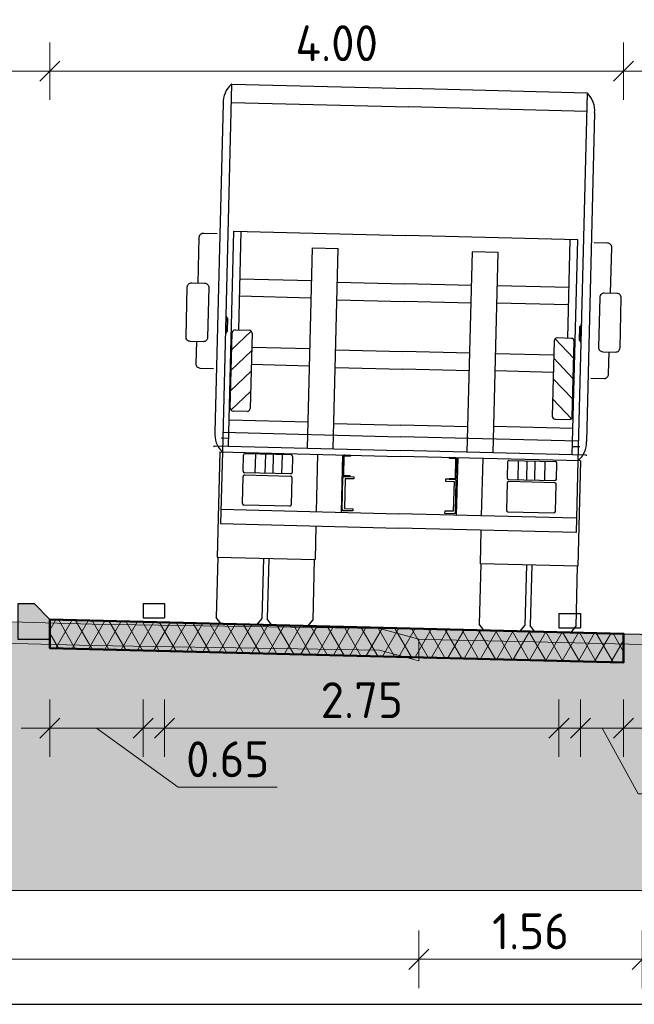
# Model space of a CAD drawing. Header units: metres. Extents: x -54 to 109, y -117 to 84.
# Tile 9 of 256: x -32.84 to -28.56, y -100.91 to -94.05. Entities that reach past the tile are written whole.
import ezdxf

# ---------------------------------------------------------------- set-up
doc = ezdxf.new("R2010")
doc.units = ezdxf.units.M
doc.linetypes.add('AL-NAP_LIJN', pattern=[15.25, 12, -1.5, 0.25, -1.5])
doc.layers.get('Defpoints').update_dxf_attribs({"color": 151})
for name, color, linetype, lineweight in [('B-WE-GW-MAAIVELD-GD', 253, 'Continuous', 18), ('N-WE-GR-BOOM-S', 90, 'Continuous', 25), ('N-WE-VH-KANTOPSLUITING_TROTTOIRBAND_RWS-SD', 210, 'Continuous', 25), ('N-WE-VH-VERHARDING-GD', 252, 'Continuous', 50), ('N-WE-VH-VERHARDING_ASFALT_DEKLAAG-AD', 252, 'Continuous', 18), ('N-WE-VW-MARKERING-GD', 7, 'Continuous', 35), ('N-WE-VW-MARKERING-S', 7, 'Continuous', 25), ('X-XX-AL-AANKLEDING-SD', 7, 'Continuous', 25), ('X-XX-AL-M', 7, 'Continuous', 18), ('X-XX-AL-NAP-GD', 7, 'AL-NAP_LIJN', 25), ('X-XX-AL_BINDEND-M', 10, 'Continuous', 18)]:
    doc.layers.add(name, color=color, linetype=linetype, lineweight=lineweight)
doc.layers.add('N-WE-GW-GROND_ZAND_DRAINEERZAND-V', color=7, linetype='Continuous', lineweight=18, true_color=0xf6e8be)
doc.layers.add('N-WE-GW-GROND_ZAND_FUNDERINGSZAND-V', color=7, linetype='Continuous', lineweight=18, true_color=0xf8ed6b)
doc.styles.add('NLCS-ISO-M100-T25', font='NLCS-ISO.ttf', dxfattribs={"height": 0.25})
doc.dimstyles.new('NLCS-M100-T25-SCHRAP_L2_H2', dxfattribs={"dimscale": 0.1, "dimtxt": 2.5, "dimasz": 1.4, "dimexe": 2, "dimexo": 2, "dimgap": 0.7, "dimtad": 1, "dimzin": 0, "dimdsep": 46, "dimtxsty": 'NLCS-ISO-M100-T25', "dimblk": 'OBLIQUE', "dimcen": 0, "dimdle": 2, "dimclrd": 256, "dimclre": 256, "dimclrt": 256, "dimazin": 0, "dimtfac": 1, "dimtdec": 3, "dimtofl": 0, "dimtmove": 0, "dimatfit": 3, "dimldrblk": 'OBLIQUE', "dimfxl": 2, "dimfxlon": 1, "dimtfillclr": 256, "dimtolj": 1, "dimtzin": 0, "dimlwd": -1, "dimlwe": -1, "dimarcsym": 0})

# ---------------------------------------------------------------- blocks, each defined once
blk = doc.blocks.new('VW-MARKERING_015')
at = {"layer": 'N-WE-VW-MARKERING-S'}
for p, q in [((-0.075, 0.1), (0.075, 0.1)), ((-0.075, 0.1), (-0.075, 0)), ((0.075, 0.1), (0.075, 0)), ((-0.075, 0), (0.075, 0))]:
    blk.add_line(p, q, dxfattribs=at)
blk = doc.blocks.new('_Oblique')
at = {"color": 0, "linetype": 'ByBlock', "lineweight": -2}
blk.add_line((-0.5, -0.5), (0.5, 0.5), dxfattribs=at)
blk = doc.blocks.new('*D287')
at = {"layer": 'Defpoints', "color": 0, "transparency": 16777216}
for p in [(-32.6311, -98.4345), (-31.9811, -98.4338), (-31.9811, -98.9866)]:
    blk.add_point(p, dxfattribs=at)
at = {"layer": 'X-XX-AL_BINDEND-M', "transparency": 16777216}
for p, q in [((-32.6311, -98.7866), (-32.6311, -99.1866)), ((-31.9811, -98.7866), (-31.9811, -99.1866)), ((-32.8311, -98.9866), (-31.7811, -98.9866)), ((-32.3061, -98.9866), (-31.7359, -99.3987)), ((-31.7359, -99.3987), (-31.0459, -99.3987))]:
    blk.add_line(p, q, dxfattribs=at)
at = {"layer": 'X-XX-AL_BINDEND-M', "transparency": 16777216, "xscale": 0.14, "yscale": 0.14, "zscale": 0.14, "rotation": 180}
blk.add_blockref('_Oblique', (-32.6311, -98.9866), dxfattribs=at)
at = {"layer": 'X-XX-AL_BINDEND-M', "transparency": 16777216, "xscale": 0.14, "yscale": 0.14, "zscale": 0.14}
blk.add_blockref('_Oblique', (-31.9811, -98.9866), dxfattribs=at)
at = {"layer": 'X-XX-AL_BINDEND-M', "transparency": 16777216, "insert": (-31.3909, -99.2037), "char_height": 0.25, "attachment_point": 5, "style": 'NLCS-ISO-M100-T25'}
blk.add_mtext('\\A1;0.65', dxfattribs=at)
blk = doc.blocks.new('*D288')
at = {"layer": 'Defpoints', "color": 0, "transparency": 16777216}
for p in [(-31.8311, -98.4375), (-29.0811, -98.5063), (-29.0811, -98.9866)]:
    blk.add_point(p, dxfattribs=at)
at = {"layer": 'X-XX-AL_BINDEND-M', "transparency": 16777216}
for p, q in [((-31.8311, -98.7866), (-31.8311, -99.1866)), ((-29.0811, -98.7866), (-29.0811, -99.1866)), ((-32.0311, -98.9866), (-28.8811, -98.9866))]:
    blk.add_line(p, q, dxfattribs=at)
at = {"layer": 'X-XX-AL_BINDEND-M', "transparency": 16777216, "xscale": 0.14, "yscale": 0.14, "zscale": 0.14, "rotation": 180}
blk.add_blockref('_Oblique', (-31.8311, -98.9866), dxfattribs=at)
at = {"layer": 'X-XX-AL_BINDEND-M', "transparency": 16777216, "xscale": 0.14, "yscale": 0.14, "zscale": 0.14}
blk.add_blockref('_Oblique', (-29.0811, -98.9866), dxfattribs=at)
at = {"layer": 'X-XX-AL_BINDEND-M', "transparency": 16777216, "insert": (-30.4561, -98.7916), "char_height": 0.25, "attachment_point": 5, "style": 'NLCS-ISO-M100-T25'}
blk.add_mtext('\\A1;2.75', dxfattribs=at)
blk = doc.blocks.new('*D289')
at = {"layer": 'Defpoints', "color": 0, "transparency": 16777216}
for p in [(-28.9311, -98.5081), (-28.6311, -98.5175), (-28.6311, -98.9866)]:
    blk.add_point(p, dxfattribs=at)
at = {"layer": 'X-XX-AL_BINDEND-M', "transparency": 16777216}
for p, q in [((-28.9311, -98.7866), (-28.9311, -99.1866)), ((-28.6311, -98.7866), (-28.6311, -99.1866)), ((-29.1311, -98.9866), (-28.4311, -98.9866)), ((-28.7811, -98.9866), (-28.5292, -99.4452)), ((-28.5292, -99.4452), (-27.8392, -99.4452))]:
    blk.add_line(p, q, dxfattribs=at)
at = {"layer": 'X-XX-AL_BINDEND-M', "transparency": 16777216, "xscale": 0.14, "yscale": 0.14, "zscale": 0.14, "rotation": 180}
blk.add_blockref('_Oblique', (-28.9311, -98.9866), dxfattribs=at)
at = {"layer": 'X-XX-AL_BINDEND-M', "transparency": 16777216, "xscale": 0.14, "yscale": 0.14, "zscale": 0.14}
blk.add_blockref('_Oblique', (-28.6311, -98.9866), dxfattribs=at)
at = {"layer": 'X-XX-AL_BINDEND-M', "transparency": 16777216, "insert": (-28.1842, -99.2502), "char_height": 0.25, "attachment_point": 5, "style": 'NLCS-ISO-M100-T25'}
blk.add_mtext('\\A1;0.30', dxfattribs=at)
blk = doc.blocks.new('N-SVH-KANTOPSLUITING_RWS_110 220X250-D')
h = blk.add_hatch(color=8)
h.dxf.hatch_style = 1
h.paths.add_polyline_path([(0, 0), (-0.11, 0), (-0.22, -0.11), (-0.22, -0.25), (0, -0.25)])
at = {"flags": 128}
blk.add_lwpolyline([(-0.22, -0.25), (0, -0.25), (0, 0), (-0.11, 0), (-0.22, -0.11)], close=True, dxfattribs=at)
blk = doc.blocks.new('*D290')
at = {"layer": 'Defpoints', "color": 0, "transparency": 16777216}
for p in [(-28.6311, -94.4057), (-32.6311, -98.228), (-28.6311, -98.328)]:
    blk.add_point(p, dxfattribs=at)
at = {"layer": 'X-XX-AL_BINDEND-M', "transparency": 16777216}
for p, q in [((-32.6311, -94.6057), (-32.6311, -94.2057)), ((-28.6311, -94.6057), (-28.6311, -94.2057)), ((-32.8311, -94.4057), (-28.4311, -94.4057))]:
    blk.add_line(p, q, dxfattribs=at)
at = {"layer": 'X-XX-AL_BINDEND-M', "transparency": 16777216, "xscale": 0.14, "yscale": 0.14, "zscale": 0.14, "rotation": 180}
blk.add_blockref('_Oblique', (-32.6311, -94.4057), dxfattribs=at)
at = {"layer": 'X-XX-AL_BINDEND-M', "transparency": 16777216, "xscale": 0.14, "yscale": 0.14, "zscale": 0.14}
blk.add_blockref('_Oblique', (-28.6311, -94.4057), dxfattribs=at)
at = {"layer": 'X-XX-AL_BINDEND-M', "transparency": 16777216, "insert": (-30.6311, -94.2107), "char_height": 0.25, "attachment_point": 5, "style": 'NLCS-ISO-M100-T25'}
blk.add_mtext('\\A1;4.00', dxfattribs=at)
blk = doc.blocks.new('*D291')
at = {"layer": 'Defpoints', "color": 0, "transparency": 16777216}
for p in [(-27.0611, -94.4057), (-28.6311, -98.328), (-27.0611, -98.328)]:
    blk.add_point(p, dxfattribs=at)
at = {"layer": 'X-XX-AL-M', "transparency": 16777216}
for p, q in [((-28.6311, -94.6057), (-28.6311, -94.2057)), ((-27.0611, -94.6057), (-27.0611, -94.2057)), ((-28.8311, -94.4057), (-26.8611, -94.4057))]:
    blk.add_line(p, q, dxfattribs=at)
at = {"layer": 'X-XX-AL-M', "transparency": 16777216, "xscale": 0.14, "yscale": 0.14, "zscale": 0.14, "rotation": 180}
blk.add_blockref('_Oblique', (-28.6311, -94.4057), dxfattribs=at)
at = {"layer": 'X-XX-AL-M', "transparency": 16777216, "xscale": 0.14, "yscale": 0.14, "zscale": 0.14}
blk.add_blockref('_Oblique', (-27.0611, -94.4057), dxfattribs=at)
at = {"layer": 'X-XX-AL-M', "transparency": 16777216, "insert": (-27.8461, -94.2107), "char_height": 0.25, "attachment_point": 5, "style": 'NLCS-ISO-M100-T25'}
blk.add_mtext('\\A1;1.57', dxfattribs=at)
blk = doc.blocks.new('*D293')
at = {"layer": 'Defpoints', "color": 0, "transparency": 16777216}
for p in [(-35.3211, -94.4057), (-32.6311, -98.228), (-35.3211, -98.2954)]:
    blk.add_point(p, dxfattribs=at)
at = {"layer": 'X-XX-AL-M', "transparency": 16777216}
for p, q in [((-35.3211, -94.6057), (-35.3211, -94.2057)), ((-32.6311, -94.6057), (-32.6311, -94.2057)), ((-32.4311, -94.4057), (-35.5211, -94.4057))]:
    blk.add_line(p, q, dxfattribs=at)
at = {"layer": 'X-XX-AL-M', "transparency": 16777216, "xscale": 0.14, "yscale": 0.14, "zscale": 0.14, "rotation": 180}
blk.add_blockref('_Oblique', (-35.3211, -94.4057), dxfattribs=at)
at = {"layer": 'X-XX-AL-M', "transparency": 16777216, "xscale": 0.14, "yscale": 0.14, "zscale": 0.14}
blk.add_blockref('_Oblique', (-32.6311, -94.4057), dxfattribs=at)
at = {"layer": 'X-XX-AL-M', "transparency": 16777216, "insert": (-33.9761, -94.2107), "char_height": 0.25, "attachment_point": 5, "style": 'NLCS-ISO-M100-T25'}
blk.add_mtext('\\A1;2.69', dxfattribs=at)
blk = doc.blocks.new('*D327')
at = {"layer": 'B-WE-GW-MAAIVELD-GD', "transparency": 16777216}
for p, q in [((-36.5886, -100.3985), (-36.5886, -100.7985)), ((-30.0584, -100.3985), (-30.0584, -100.7985)), ((-36.7886, -100.5985), (-29.8584, -100.5985))]:
    blk.add_line(p, q, dxfattribs=at)
at = {"layer": 'Defpoints', "color": 0, "transparency": 16777216}
for p in [(-36.5886, -98.4946), (-30.0584, -98.5171), (-30.0584, -100.5985)]:
    blk.add_point(p, dxfattribs=at)
at = {"layer": 'B-WE-GW-MAAIVELD-GD', "transparency": 16777216, "xscale": 0.14, "yscale": 0.14, "zscale": 0.14}
for p, rotation in [((-36.5886, -100.5985), 179.9999999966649), ((-30.0584, -100.5985), 359.9999999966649)]:
    blk.add_blockref('_Oblique', p, dxfattribs=dict(at, rotation=rotation))
at = {"layer": 'B-WE-GW-MAAIVELD-GD', "transparency": 16777216, "insert": (-33.3235, -100.4035), "char_height": 0.25, "attachment_point": 5, "rotation": 360, "style": 'NLCS-ISO-M100-T25'}
blk.add_mtext('\\A1;6.53', dxfattribs=at)
blk = doc.blocks.new('*D356')
at = {"layer": 'B-WE-GW-MAAIVELD-GD', "transparency": 16777216}
for p, q in [((-30.0584, -100.3985), (-30.0584, -100.7985)), ((-28.5006, -100.3985), (-28.5006, -100.7985)), ((-30.2584, -100.5985), (-28.3006, -100.5985))]:
    blk.add_line(p, q, dxfattribs=at)
at = {"layer": 'Defpoints', "color": 0, "transparency": 16777216}
for p in [(-30.0584, -98.5171), (-28.5006, -98.5531), (-28.5006, -100.5985)]:
    blk.add_point(p, dxfattribs=at)
at = {"layer": 'B-WE-GW-MAAIVELD-GD', "transparency": 16777216, "xscale": 0.14, "yscale": 0.14, "zscale": 0.14}
for p, rotation in [((-30.0584, -100.5985), 179.9999999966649), ((-28.5006, -100.5985), 359.9999999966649)]:
    blk.add_blockref('_Oblique', p, dxfattribs=dict(at, rotation=rotation))
at = {"layer": 'B-WE-GW-MAAIVELD-GD', "transparency": 16777216, "insert": (-29.2795, -100.4035), "char_height": 0.25, "attachment_point": 5, "rotation": 360, "style": 'NLCS-ISO-M100-T25'}
blk.add_mtext('\\A1;1.56', dxfattribs=at)
blk = doc.blocks.new('*D357')
at = {"layer": 'B-WE-GW-MAAIVELD-GD', "transparency": 16777216}
for p, q in [((-28.5006, -100.3985), (-28.5006, -100.7985)), ((-25.4761, -100.3985), (-25.4761, -100.7985)), ((-28.7006, -100.5985), (-25.2761, -100.5985))]:
    blk.add_line(p, q, dxfattribs=at)
at = {"layer": 'Defpoints', "color": 0, "transparency": 16777216}
for p in [(-28.5006, -98.5531), (-25.4761, -98.6599), (-25.4761, -100.5985)]:
    blk.add_point(p, dxfattribs=at)
at = {"layer": 'B-WE-GW-MAAIVELD-GD', "transparency": 16777216, "xscale": 0.14, "yscale": 0.14, "zscale": 0.14}
for p, rotation in [((-28.5006, -100.5985), 179.9999999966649), ((-25.4761, -100.5985), 359.9999999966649)]:
    blk.add_blockref('_Oblique', p, dxfattribs=dict(at, rotation=rotation))
at = {"layer": 'B-WE-GW-MAAIVELD-GD', "transparency": 16777216, "insert": (-26.9883, -100.4035), "char_height": 0.25, "attachment_point": 5, "rotation": 360, "style": 'NLCS-ISO-M100-T25'}
blk.add_mtext('\\A1;3.02', dxfattribs=at)
blk = doc.blocks.new('SAL-AANKLEDING_VRACHTAUTO_ACHTERAANZICHT-D')
for p, q in [((-1.24, 3.7623), (-1.24, 1.1972)), ((-1.2385, 3.7623), (0, 3.7623)), ((1.2385, 3.7623), (0, 3.7623)), ((1.24, 3.7623), (1.24, 1.1972)), ((-1.295, 3.6252), (-1.295, 1.3343)), ((-1.24, 3.6343), (0, 3.6343)), ((1.24, 3.6343), (0, 3.6343)), ((1.295, 3.6252), (1.295, 1.3343)), ((-1.1994, 1.2384), (-1.1994, 2.7384)), ((-1.1994, 2.7384), (0, 2.7384)), ((-1.1474, 2.0497), (-1.1474, 2.7384)), ((1.1994, 2.7384), (0, 2.7384)), ((1.1474, 2.0497), (1.1474, 2.7384)), ((1.1994, 1.2384), (1.1994, 2.7384)), ((-0.6473, 1.2384), (-0.6473, 2.6363)), ((-0.6473, 2.6363), (-0.4673, 2.6363)), ((-0.4673, 1.2384), (-0.4673, 2.6363)), ((0.4673, 1.2384), (0.4673, 2.6363)), ((0.6473, 2.6363), (0.4673, 2.6363)), ((0.6473, 1.2384), (0.6473, 2.6363)), ((-0.6473, 2.4049), (-1.1474, 2.4049)), ((0.6473, 2.4049), (1.1474, 2.4049)), ((-0.4673, 2.401), (0, 2.401)), ((0.4673, 2.401), (0, 2.401)), ((-0.6473, 2.2849), (-1.1474, 2.2849)), ((-0.4673, 2.277), (0, 2.277)), ((0.4673, 2.277), (0, 2.277)), ((0.6473, 2.2849), (1.1474, 2.2849)), ((-1.237, 2.1453), (-1.24, 2.1453)), ((-1.24, 2.1453), (-1.24, 2.1343)), ((-1.237, 2.1453), (-1.237, 2.1373)), ((-1.231, 2.1313), (-1.237, 2.1313)), ((-1.231, 2.1343), (-1.234, 2.1343)), ((-1.231, 2.1313), (-1.231, 2.0373)), ((-1.228, 2.1313), (-1.228, 2.0373)), ((1.228, 2.1313), (1.228, 2.0373)), ((1.231, 2.1343), (1.234, 2.1343)), ((1.231, 2.1313), (1.231, 2.0373)), ((1.231, 2.1313), (1.237, 2.1313)), ((1.237, 2.1453), (1.237, 2.1373)), ((1.237, 2.1453), (1.24, 2.1453)), ((1.24, 2.1453), (1.24, 2.1343)), ((-1.24, 2.0343), (-1.24, 2.0233)), ((-1.237, 2.0233), (-1.24, 2.0233)), ((-1.231, 2.0373), (-1.237, 2.0373)), ((-1.237, 2.0313), (-1.237, 2.0233)), ((-1.231, 2.0343), (-1.234, 2.0343)), ((-1.0593, 2.0442), (-1.1933, 1.9108)), ((-1.1928, 1.5039), (-1.1928, 2.0297)), ((-1.1728, 2.0497), (-1.0735, 2.0497)), ((-1.0535, 2.0297), (-1.0535, 1.5039)), ((1.0535, 2.0297), (1.0535, 1.5039)), ((1.0593, 2.0442), (1.1933, 1.9108)), ((1.1728, 2.0497), (1.0735, 2.0497)), ((1.1928, 1.5039), (1.1928, 2.0297)), ((1.231, 2.0373), (1.237, 2.0373)), ((1.231, 2.0343), (1.234, 2.0343)), ((1.237, 2.0313), (1.237, 2.0233)), ((1.237, 2.0233), (1.24, 2.0233)), ((1.24, 2.0343), (1.24, 2.0233)), ((-0.6473, 1.9312), (-1.0535, 1.9312)), ((-0.4673, 1.9287), (0, 1.9287)), ((0.4673, 1.9287), (0, 1.9287)), ((0.6473, 1.9312), (1.0535, 1.9312)), ((-1.0535, 1.9078), (-1.1933, 1.7686)), ((-1.0537, 1.9076), (-1.0533, 1.908)), ((1.0537, 1.9076), (1.0533, 1.908)), ((1.0535, 1.9078), (1.1933, 1.7686)), ((-0.6473, 1.8112), (-1.0535, 1.8112)), ((-0.4673, 1.8047), (0, 1.8047)), ((0.4673, 1.8047), (0, 1.8047)), ((0.6473, 1.8112), (1.0535, 1.8112)), ((-1.0535, 1.7645), (-1.1933, 1.6253)), ((-1.0537, 1.7643), (-1.0533, 1.7647)), ((1.0537, 1.7643), (1.0533, 1.7647)), ((1.0535, 1.7645), (1.1933, 1.6253)), ((-1.0535, 1.6222), (-1.1877, 1.4886)), ((1.0535, 1.6222), (1.1877, 1.4886)), ((-1.0735, 1.4839), (-1.1728, 1.4839)), ((1.0735, 1.4839), (1.1728, 1.4839)), ((-1.1994, 1.4223), (-0.6473, 1.4223)), ((-0.4673, 1.4158), (0, 1.4158)), ((0.4673, 1.4158), (0, 1.4158)), ((1.1994, 1.4223), (0.6473, 1.4223)), ((-1.24, 1.3343), (0, 1.3343)), ((-1.24, 1.3343), (0, 1.3343)), ((1.24, 1.3343), (0, 1.3343)), ((1.24, 1.3343), (0, 1.3343)), ((-1.2937, 1.2384), (0, 1.2384)), ((-1.2503, 1.2943), (-1.1994, 1.2943)), ((1.2937, 1.2384), (0, 1.2384)), ((1.2503, 1.2943), (1.1994, 1.2943)), ((-1.3018, 1.2357), (-1.2937, 1.2357)), ((-1.2585, 1.1972), (0, 1.1972)), ((-1.2585, 1.1972), (-1.2585, 0.463)), ((-1.24, 1.1972), (-1.24, 0.6975)), ((-1.0927, 1.0658), (-1.0927, 1.1778)), ((-0.7597, 1.1878), (-1.0827, 1.1878)), ((-1.0097, 1.1878), (-1.0097, 1.0558)), ((-0.9397, 1.1878), (-0.9397, 1.0558)), ((-0.8847, 1.1878), (-0.8847, 1.0558)), ((-0.8237, 1.1878), (-0.8237, 1.0558)), ((-0.7497, 1.1778), (-0.7497, 1.0658)), ((-0.5755, 1.1972), (-0.5755, 0.7975)), ((-0.4014, 1.1972), (-0.4014, 0.7975)), ((-0.3943, 1.055), (-0.3943, 1.189)), ((-0.3893, 1.057), (-0.3893, 1.187)), ((-0.3863, 1.197), (-0.3443, 1.197)), ((-0.3843, 1.192), (-0.3443, 1.192)), ((-0.3443, 1.192), (-0.3443, 1.197)), ((1.2585, 1.1972), (0, 1.1972)), ((0.3443, 1.192), (0.3443, 1.197)), ((0.3863, 1.197), (0.3443, 1.197)), ((0.3843, 1.192), (0.3443, 1.192)), ((0.3893, 1.057), (0.3893, 1.187)), ((0.3943, 1.055), (0.3943, 1.189)), ((0.4014, 1.1972), (0.4014, 0.7975)), ((0.5755, 1.1972), (0.5755, 0.7975)), ((0.7497, 1.1778), (0.7497, 1.0658)), ((0.7597, 1.1878), (1.0827, 1.1878)), ((0.8237, 1.1878), (0.8237, 1.0558)), ((0.8847, 1.1878), (0.8847, 1.0558)), ((0.9397, 1.1878), (0.9397, 1.0558)), ((1.0097, 1.1878), (1.0097, 1.0558)), ((1.0927, 1.0658), (1.0927, 1.1778)), ((1.24, 1.1972), (1.24, 0.6975)), ((1.2585, 1.1972), (1.2585, 0.463)), ((1.3018, 1.2357), (1.2937, 1.2357)), ((-1.0917, 0.8402), (-1.0917, 1.0302)), ((-0.7597, 1.0558), (-1.0827, 1.0558)), ((-1.0817, 1.0402), (-0.7607, 1.0402)), ((-0.7507, 1.0302), (-0.7507, 0.8402)), ((-0.395, 0.8185), (-0.395, 1.037)), ((-0.3443, 1.047), (-0.3863, 1.047)), ((-0.385, 1.047), (-0.3199, 1.047)), ((-0.3443, 1.052), (-0.3843, 1.052)), ((-0.38, 1.032), (-0.38, 0.8235)), ((-0.3199, 1.032), (-0.38, 1.032)), ((-0.3443, 1.047), (-0.3443, 1.052)), ((-0.3199, 1.047), (-0.3199, 1.032)), ((0.385, 1.047), (0.3199, 1.047)), ((0.3199, 1.047), (0.3199, 1.032)), ((0.3199, 1.032), (0.38, 1.032)), ((0.3443, 1.047), (0.3443, 1.052)), ((0.3443, 1.052), (0.3843, 1.052)), ((0.3443, 1.047), (0.3863, 1.047)), ((0.38, 1.032), (0.38, 0.8235)), ((0.395, 0.8185), (0.395, 1.037)), ((0.7507, 1.0302), (0.7507, 0.8402)), ((0.7597, 1.0558), (1.0827, 1.0558)), ((1.0817, 1.0402), (0.7607, 1.0402)), ((1.0917, 0.8402), (1.0917, 1.0302)), ((-0.7607, 0.8302), (-1.0817, 0.8302)), ((0.7607, 0.8302), (1.0817, 0.8302)), ((-1.24, 0.7975), (0, 0.7975)), ((-0.3199, 0.8085), (-0.385, 0.8085)), ((-0.38, 0.8235), (-0.3199, 0.8235)), ((-0.3199, 0.8235), (-0.3199, 0.8085)), ((1.24, 0.7975), (0, 0.7975)), ((0.38, 0.8235), (0.3199, 0.8235)), ((0.3199, 0.8235), (0.3199, 0.8085)), ((0.3199, 0.8085), (0.385, 0.8085)), ((-1.24, 0.6975), (0, 0.6975)), ((-0.5755, 0.6975), (-0.5755, 0.463)), ((1.24, 0.6975), (0, 0.6975)), ((0.5755, 0.6975), (0.5755, 0.463)), ((-1.2585, 0.463), (-0.5755, 0.463)), ((-1.2535, 0.463), (-1.2535, 0.041)), ((-0.9355, 0.463), (-0.9355, 0.041)), ((-0.8985, 0.463), (-0.8985, 0.041)), ((-0.5805, 0.463), (-0.5805, 0.041)), ((1.2585, 0.463), (0.5755, 0.463)), ((0.5805, 0.463), (0.5805, 0.041)), ((0.8985, 0.463), (0.8985, 0.041)), ((0.9355, 0.463), (0.9355, 0.041)), ((1.2535, 0.463), (1.2535, 0.041)), ((-1.2215, 0), (-1.2535, 0.041)), ((-0.9675, 0), (-0.9355, 0.041)), ((-0.8665, 0), (-0.8985, 0.041)), ((-0.6125, 0), (-0.5805, 0.041)), ((0.6125, 0), (0.5805, 0.041)), ((0.8665, 0), (0.8985, 0.041)), ((0.9675, 0), (0.9355, 0.041)), ((1.2215, 0), (1.2535, 0.041))]:
    blk.add_line(p, q)
for points in [[(-1.4383, 2.3704), (-1.4383, 2.6899, -0.414214), (-1.4083, 2.7199), (-1.3144, 2.7199)], [(1.4383, 2.3704), (1.4383, 2.6899, 0.414214), (1.4083, 2.7199), (1.3144, 2.7199)], [(-1.3163, 1.7758), (-1.4083, 1.7758, -0.414214), (-1.4383, 1.8058), (-1.4383, 1.9622)], [(1.3163, 1.7758), (1.4083, 1.7758, 0.414214), (1.4383, 1.8058), (1.4383, 1.9622)]]:
    blk.add_lwpolyline(points, format="xyb")
for points in [[(-1.5133, 1.9922), (-1.5133, 2.3404, -0.414214), (-1.4833, 2.3704), (-1.3933, 2.3704, -0.414214), (-1.3633, 2.3404), (-1.3633, 1.9922, -0.414214), (-1.3933, 1.9622), (-1.4833, 1.9622, -0.414214)], [(1.5133, 1.9922), (1.5133, 2.3404, 0.414214), (1.4833, 2.3704), (1.3933, 2.3704, 0.414214), (1.3633, 2.3404), (1.3633, 1.9922, 0.414214), (1.3933, 1.9622), (1.4833, 1.9622, 0.414214)]]:
    blk.add_lwpolyline(points, format="xyb", close=True)
for points in [[(-1.2215, 0), (-0.9675, 0)], [(-0.8665, 0), (-0.6125, 0)], [(0.8665, 0), (0.6125, 0)], [(1.2215, 0), (0.9675, 0)]]:
    blk.add_lwpolyline(points)
for centre, radius, start, end in [((-1.1303, 3.6387), 0.1653, 132.12953, 184.69439), ((-1.2385, 3.7583), 0.004, 90, 132.12953), ((1.2385, 3.7583), 0.004, 47.87047, 90), ((1.1303, 3.6387), 0.1653, 355.30561, 47.87047), ((-1.237, 2.1343), 0.003, 180, 270), ((-1.234, 2.1373), 0.003, 180, 270), ((-1.231, 2.1313), 0.003, 0, 90), ((1.231, 2.1313), 0.003, 90, 180), ((1.234, 2.1373), 0.003, 270, 0), ((1.237, 2.1343), 0.003, 270, 0), ((-1.237, 2.0343), 0.003, 90, 180), ((-1.234, 2.0313), 0.003, 90, 180), ((-1.231, 2.0373), 0.003, 270, 360), ((-1.1728, 2.0297), 0.02, 90, 180), ((-1.0735, 2.0297), 0.02, 0, 90), ((1.0735, 2.0297), 0.02, 90, 180), ((1.1728, 2.0297), 0.02, 360, 90), ((1.231, 2.0373), 0.003, 180, 270), ((1.234, 2.0313), 0.003, 0, 90), ((1.237, 2.0343), 0.003, 0, 90), ((-1.1728, 1.5039), 0.02, 180, 270), ((-1.0735, 1.5039), 0.02, 270, 0), ((1.0735, 1.5039), 0.02, 180, 270), ((1.1728, 1.5039), 0.02, 270, 360), ((-1.1303, 1.3208), 0.1653, 175.30561, 228.40742), ((1.1303, 1.3208), 0.1653, 311.59258, 4.69439), ((-1.0827, 1.1778), 0.01, 90, 180), ((-0.7597, 1.1778), 0.01, 0, 90), ((-0.3863, 1.189), 0.008, 90, 180), ((-0.3843, 1.187), 0.005, 90, 180), ((0.3843, 1.187), 0.005, 0, 90), ((0.3863, 1.189), 0.008, 0, 90), ((0.7597, 1.1778), 0.01, 90, 180), ((1.0827, 1.1778), 0.01, 0, 90), ((-1.0827, 1.0658), 0.01, 180, 270), ((-1.0817, 1.0302), 0.01, 90, 180), ((-0.7607, 1.0302), 0.01, 0, 90), ((-0.7597, 1.0658), 0.01, 270, 0), ((-0.385, 1.037), 0.01, 90, 180), ((-0.3863, 1.055), 0.008, 180, 270), ((-0.3843, 1.057), 0.005, 180, 270), ((0.3843, 1.057), 0.005, 270, 0), ((0.385, 1.037), 0.01, 0, 90), ((0.3863, 1.055), 0.008, 270, 0), ((0.7597, 1.0658), 0.01, 180, 270), ((0.7607, 1.0302), 0.01, 90, 180), ((1.0817, 1.0302), 0.01, 0, 90), ((1.0827, 1.0658), 0.01, 270, 0), ((-1.0817, 0.8402), 0.01, 180, 270), ((-0.7607, 0.8402), 0.01, 270, 0), ((0.7607, 0.8402), 0.01, 180, 270), ((1.0817, 0.8402), 0.01, 270, 0), ((-0.385, 0.8185), 0.01, 180, 270), ((0.385, 0.8185), 0.01, 270, 0)]:
    blk.add_arc(centre, radius, start, end)

msp = doc.modelspace()

# ---------------------------------------------------------------- hatches: boundary and pattern name
at = {"layer": 'N-WE-GW-GROND_ZAND_DRAINEERZAND-V'}
h = msp.add_hatch(color=256, dxfattribs=at)
h.dxf.hatch_style = 1
h.paths.add_polyline_path([(-34.3443, -98.4133), (-33.8914, -98.4027), (-33.2302, -98.3871), (-32.6311, -98.4027), (-32.6311, -98.368), (-32.8511, -98.368), (-32.8511, -98.247), (-33.2302, -98.2371), (-33.8914, -98.2527), (-34.3443, -98.2633), (-35.1011, -98.2928), (-35.1011, -98.4354), (-35.3211, -98.4354), (-35.3211, -98.4513)])
h = msp.add_hatch(color=256, dxfattribs=at)
h.dxf.hatch_style = 1
h.paths.add_polyline_path([(-28.1311, -98.338), (-28.6311, -98.328), (-28.6311, -98.3999), (-28.5006, -98.4031), (-28.3114, -98.3738), (-27.5183, -98.4053), (-27.0611, -98.4234), (-27.0611, -98.328)])
at = {"layer": 'N-WE-GW-GROND_ZAND_FUNDERINGSZAND-V'}
h = msp.add_hatch(color=256, dxfattribs=at)
h.dxf.hatch_style = 1
h.paths.add_polyline_path([(-21.3914, -100.1179), (-21.3914, -97.6261), (-21.7383, -97.8771), (-21.7947, -97.877), (-22.0388, -97.8764), (-23.2041, -97.8627), (-23.4107, -97.894), (-23.9227, -98.0745), (-25.4761, -98.5099), (-25.4761, -98.6599), (-25.6795, -98.636), (-25.9275, -98.6269), (-26.0585, -98.622), (-26.0835, -98.6122), (-27.5183, -98.5553), (-28.3114, -98.5238), (-28.5006, -98.5531), (-28.5006, -98.4031), (-28.6311, -98.3999), (-28.6311, -98.528), (-30.0584, -98.4923), (-30.0584, -98.5171), (-30.1584, -98.4898), (-32.6311, -98.428), (-32.6311, -98.4027), (-33.2302, -98.3871), (-33.8914, -98.4027), (-34.3443, -98.4133), (-35.3211, -98.4513), (-35.3211, -98.4954), (-38.9251, -98.5855), (-38.9251, -98.5879), (-38.9324, -98.5856), (-39.3211, -98.5954), (-39.3211, -98.5446), (-39.7086, -98.5552), (-41.0458, -98.5848), (-41.0745, -98.598), (-41.0745, -98.4563), (-41.3821, -98.467), (-43.0937, -98.5784), (-43.125, -98.5812), (-43.387, -98.587), (-43.387, -98.7367), (-46.9871, -98.8267), (-46.9871, -98.7118), (-51.151, -99.1012), (-51.3914, -99.1179), (-51.3914, -100.1179)])
h = msp.add_hatch(color=256, dxfattribs=at)
h.dxf.hatch_style = 1
h.paths.add_polyline_path([(-32.6311, -98.228), (-28.6311, -98.328), (-28.6311, -98.528), (-32.6311, -98.428)])
h = msp.add_hatch(color=256, dxfattribs=at)
h.dxf.hatch_style = 1
h.paths.add_polyline_path([(-32.6311, -98.4027), (-32.3365, -98.4104), (-30.3334, -98.4422), (-30.1584, -98.4898), (-28.6311, -98.528), (-28.6311, -98.328), (-32.6311, -98.228)])
at = {"layer": 'N-WE-VH-VERHARDING_ASFALT_DEKLAAG-AD', "linetype": 'Continuous', "lineweight": 18}
h = msp.add_hatch(dxfattribs=at)
h.set_pattern_fill('AVH-ASFALT', color=252, scale=0.1, style=0, pattern_type=2)
h.set_pattern_definition([(60, (-182.80651, -145.61387), (-0.08660254, 0.05), []), (120, (-182.80651, -145.61387), (-0.08660254, -0.05), [])])
h.paths.add_polyline_path([(-32.6311, -98.228), (-28.6311, -98.328), (-28.6311, -98.528), (-32.6311, -98.428)])

# ---------------------------------------------------------------- linework, layer by layer
at = {"layer": 'B-WE-GW-MAAIVELD-GD'}
for points in [[(-33.2302, -98.2371), (-32.3365, -98.2604), (-30.3334, -98.2922), (-30.0584, -98.3671), (-30.011, -98.3681), (-29.2525, -98.3849), (-28.5006, -98.4031), (-28.3114, -98.3738), (-27.5183, -98.4053), (-26.0835, -98.4622), (-26.0585, -98.472), (-25.9275, -98.4769), (-25.6795, -98.486), (-25.4761, -98.5099), (-23.9227, -98.0745), (-23.4107, -97.894), (-23.2041, -97.8627), (-22.0388, -97.8764), (-21.7947, -97.877), (-21.7383, -97.8771), (-21.3914, -97.6261)], [(-36.5886, -98.3446), (-36.5886, -98.4946), (-36.5027, -98.4855), (-36.1804, -98.4848), (-34.3443, -98.4133), (-33.8914, -98.4027), (-33.2302, -98.3871), (-32.3365, -98.4104), (-30.3334, -98.4422), (-30.0584, -98.5171), (-30.0584, -98.3671)]]:
    msp.add_lwpolyline(points, dxfattribs=at)
at = {"layer": 'N-WE-GR-BOOM-S'}
msp.add_line((-28.6311, -98.328), (-28.1311, -98.338), dxfattribs=at)
at = {"layer": 'N-WE-GW-GROND_ZAND_FUNDERINGSZAND-V', "flags": 128}
msp.add_lwpolyline([(-21.3914, -97.6261), (-21.3914, -100.1179), (-51.3914, -100.1179), (-51.3914, -99.1179)], dxfattribs=at)
at = {"layer": 'N-WE-VH-VERHARDING-GD'}
msp.add_lwpolyline([(-32.6311, -98.228), (-28.6311, -98.328), (-28.6311, -98.528), (-32.6311, -98.428)], close=True, dxfattribs=at)
at = {"layer": 'X-XX-AL-NAP-GD'}
msp.add_line((-51.3914, -100.9122), (-21.3914, -100.9122), dxfattribs=at)

# ---------------------------------------------------------------- block references
at = {"layer": 'N-WE-VH-KANTOPSLUITING_TROTTOIRBAND_RWS-SD', "xscale": -1}
msp.add_blockref('N-SVH-KANTOPSLUITING_RWS_110 220X250-D', (-32.8511, -98.118), dxfattribs=at)
at = {"layer": 'N-WE-VW-MARKERING-GD'}
for p in [(-31.9061, -98.2165), (-29.0061, -98.2862)]:
    msp.add_blockref('VW-MARKERING_015', p, dxfattribs=at)
at = {"layer": 'X-XX-AL-AANKLEDING-SD', "rotation": 358.5679038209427}
msp.add_blockref('SAL-AANKLEDING_VRACHTAUTO_ACHTERAANZICHT-D', (-30.2183, -98.2883), dxfattribs=at)

# ---------------------------------------------------------------- dimensions: what is measured, and where the dimension line sits
at = {"layer": 'B-WE-GW-MAAIVELD-GD'}
for base, p1, p2, picture, middle in [((-30.0584, -100.5985), (-36.5886, -98.4946), (-30.0584, -98.5171), '*D327', (-33.3235, -100.4035)), ((-28.5006, -100.5985), (-30.0584, -98.5171), (-28.5006, -98.5531), '*D356', (-29.2795, -100.4035)), ((-25.4761, -100.5985), (-28.5006, -98.5531), (-25.4761, -98.6599), '*D357', (-26.9883, -100.4035))]:
    dim = msp.add_linear_dim(base=base, p1=p1, p2=p2, angle=360, dimstyle='NLCS-M100-T25-SCHRAP_L2_H2', override={"dimtmove": 1}, dxfattribs=at)
    dim.commit()
    dim.dimension.update_dxf_attribs({"geometry": picture, "text_midpoint": middle})
at = {"layer": 'X-XX-AL-M'}
for base, p1, p2, picture, middle in [((-35.3211, -94.4057), (-32.6311, -98.228), (-35.3211, -98.2954), '*D293', (-33.9761, -94.2107)), ((-27.0611, -94.4057), (-28.6311, -98.328), (-27.0611, -98.328), '*D291', (-27.8461, -94.2107))]:
    dim = msp.add_linear_dim(base=base, p1=p1, p2=p2, dimstyle='NLCS-M100-T25-SCHRAP_L2_H2', override={"dimtmove": 1}, dxfattribs=at)
    dim.commit()
    dim.dimension.update_dxf_attribs({"geometry": picture, "text_midpoint": middle})
at = {"layer": 'X-XX-AL_BINDEND-M'}
for base, p1, p2, picture, middle in [((-28.6311, -94.4057), (-32.6311, -98.228), (-28.6311, -98.328), '*D290', (-30.6311, -94.2107)), ((-29.0811, -98.9866), (-31.8311, -98.4375), (-29.0811, -98.5063), '*D288', (-30.4561, -98.7916))]:
    dim = msp.add_linear_dim(base=base, p1=p1, p2=p2, dimstyle='NLCS-M100-T25-SCHRAP_L2_H2', override={"dimtmove": 1}, dxfattribs=at)
    dim.commit()
    dim.dimension.update_dxf_attribs({"geometry": picture, "text_midpoint": middle})
for base, p1, p2, picture, middle in [((-31.9811, -98.9866), (-32.6311, -98.4345), (-31.9811, -98.4338), '*D287', (-31.6659, -99.3987)), ((-28.6311, -98.9866), (-28.9311, -98.5081), (-28.6311, -98.5175), '*D289', (-28.4592, -99.4452))]:
    dim = msp.add_linear_dim(base=base, p1=p1, p2=p2, dimstyle='NLCS-M100-T25-SCHRAP_L2_H2', override={"dimtmove": 1}, dxfattribs=at)
    dim.commit()
    dim.dimension.update_dxf_attribs({"geometry": picture, "text_midpoint": middle, "dimtype": 160})

doc.saveas('drawing.dxf')
